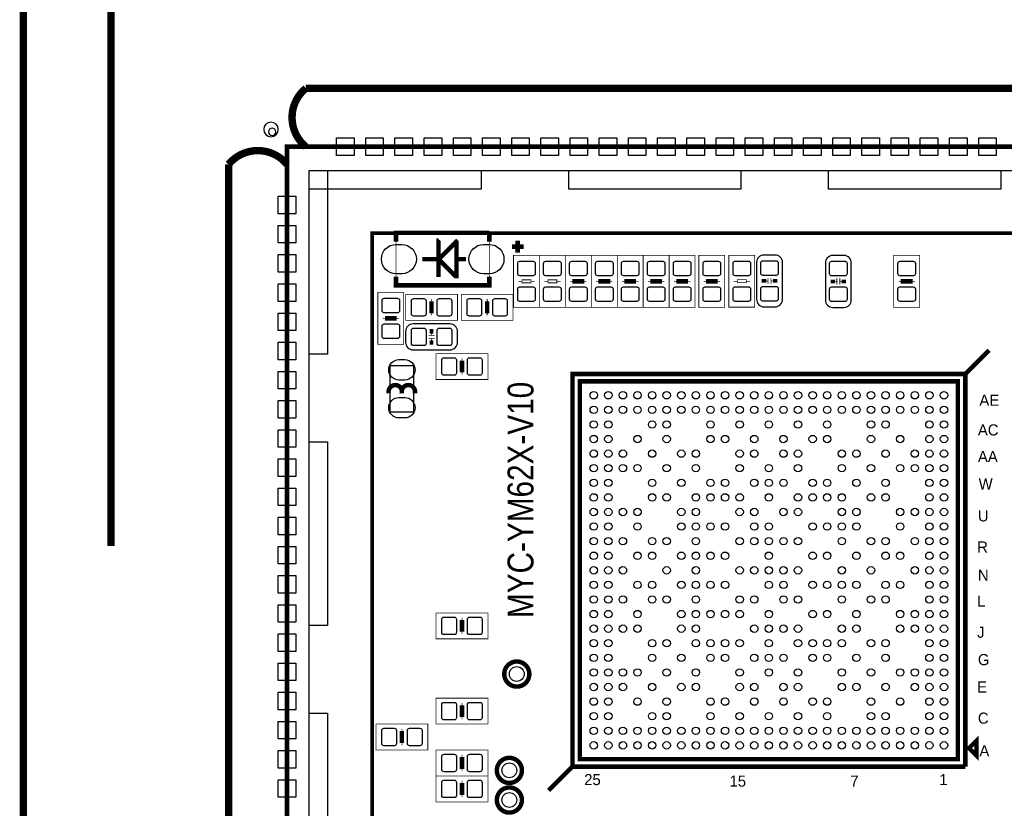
# Model space of a CAD drawing. Extents: x -9 to 199, y -9 to 108.
# Tile 3 of 7: x -9 to 25, y 22 to 49. Entities that reach past the tile are written whole.
import ezdxf
from ezdxf.enums import TextEntityAlignment as Align

# ---------------------------------------------------------------- set-up
doc = ezdxf.new("R2010")
doc.units = 0
for name, color, linetype in [('BG_OUTLINE', 7, 'CONTINUOUS'), ('BG_SILKSCREEN_TOP', 7, 'CONTINUOUS'), ('PG_ASSEMBLY_TOP', 96, 'CONTINUOUS'), ('PG_SILKSCREEN_TOP', 254, 'CONTINUOUS'), ('PIN_TOP', 100, 'CONTINUOUS')]:
    doc.layers.add(name, color=color, linetype=linetype)

msp = doc.modelspace()

# ---------------------------------------------------------------- linework, layer by layer
at = {"layer": 'BG_OUTLINE', "const_width": 0.254}
msp.add_lwpolyline([(-9.031986, -4.99999), (-9.031986, 103.78948)], dxfattribs=at)
for points in [[(42.395902, 47.002192), (0.644906, 47.002192, 0.471577), (0.644906, 45.000164)], [(-2.002028, 0.644906), (-2.002028, 44.395898, -0.471577), (0, 44.395898)]]:
    msp.add_lwpolyline(points, format="xyb", dxfattribs=at)
at = {"layer": 'BG_OUTLINE'}
for points in [[(-0.299466, 45.592492, 1), (-0.799338, 45.592492)], [(-0.799338, 45.592492, 1), (-0.299466, 45.592492)], [(-0.381, 45.508164, 1), (-0.635, 45.508164)], [(-0.635, 45.508164, 1), (-0.381, 45.508164)]]:
    msp.add_lwpolyline(points, format="xyb", dxfattribs=at)
msp.add_lwpolyline([(0, 45.000164), (0, 0), (43.000168, 0), (43.000168, 45.000164)], close=True, dxfattribs=at)
at = {"layer": 'BG_SILKSCREEN_TOP', "const_width": 0.254}
msp.add_lwpolyline([(-6.02869, 31.317692), (-6.02869, 66.646298)], dxfattribs=at)
at = {"layer": 'PG_ASSEMBLY_TOP'}
for points in [[(43.000168, 0), (43.000168, 45.000164), (0, 45.000164), (0, 0), (43.000168, 0)], [(0.754888, 0.6858), (0.754888, 44.18584), (42.254932, 44.18584), (42.254932, 0.6858), (0.754888, 0.6858)], [(3.53695, 35.9029), (3.53695, 37.5031), (4.33705, 37.5031), (4.33705, 35.9029), (3.53695, 35.9029)]]:
    msp.add_lwpolyline(points, dxfattribs=at)
for points, const_width in [([(6.933946, 40.248078), (6.933946, 42.047922), (3.734054, 42.047922), (3.734054, 40.248078), (6.933946, 40.248078)], 0.0254), ([(7.907782, 41.782238), (7.907782, 41.382442)], 0.1524), ([(8.10768, 41.58234), (7.70763, 41.58234)], 0.1524), ([(7.7597, 39.497), (8.6487, 39.497), (8.6487, 41.275), (7.7597, 41.275), (7.7597, 39.497)], 0.0254), ([(8.6487, 39.497), (9.5377, 39.497), (9.5377, 41.275), (8.6487, 41.275), (8.6487, 39.497)], 0.0254), ([(9.5377, 39.497), (10.4267, 39.497), (10.4267, 41.275), (9.5377, 41.275), (9.5377, 39.497)], 0.0254), ([(10.4267, 39.497), (11.3157, 39.497), (11.3157, 41.275), (10.4267, 41.275), (10.4267, 39.497)], 0.0254), ([(11.3157, 39.497), (12.2047, 39.497), (12.2047, 41.275), (11.3157, 41.275), (11.3157, 39.497)], 0.0254), ([(12.2047, 39.497), (13.0937, 39.497), (13.0937, 41.275), (12.2047, 41.275), (12.2047, 39.497)], 0.0254), ([(13.0937, 39.497), (13.9827, 39.497), (13.9827, 41.275), (13.0937, 41.275), (13.0937, 39.497)], 0.0254), ([(14.1097, 39.497), (14.9987, 39.497), (14.9987, 41.275), (14.1097, 41.275), (14.1097, 39.497)], 0.0254), ([(15.137892, 39.499286), (16.026892, 39.499286), (16.026892, 41.277286), (15.137892, 41.277286), (15.137892, 39.499286)], 0.0254), ([(20.7899, 39.497), (21.6789, 39.497), (21.6789, 41.275), (20.7899, 41.275), (20.7899, 39.497)], 0.0254), ([(16.481552, 40.297354), (16.481552, 40.500554)], 0.0254), ([(16.583152, 40.297354), (16.583152, 40.500554)], 0.0254), ([(18.840196, 40.28186), (18.840196, 40.48506)], 0.0254), ([(18.941796, 40.28186), (18.941796, 40.48506)], 0.0254), ([(7.9248, 40.386), (8.0518, 40.386)], 0.0254), ([(8.0518, 40.3352), (8.3566, 40.3352), (8.3566, 40.4368), (8.0518, 40.4368), (8.0518, 40.3352)], 0.0254), ([(8.4836, 40.386), (8.3566, 40.386)], 0.0254), ([(8.8138, 40.386), (8.9408, 40.386)], 0.0254), ([(8.9408, 40.3352), (9.2456, 40.3352), (9.2456, 40.4368), (8.9408, 40.4368), (8.9408, 40.3352)], 0.0254), ([(9.3726, 40.386), (9.2456, 40.386)], 0.0254), ([(9.7028, 40.386), (9.8298, 40.386)], 0.0254), ([(9.8298, 40.3352), (10.1346, 40.3352), (10.1346, 40.4368), (9.8298, 40.4368), (9.8298, 40.3352)], 0.0254), ([(10.2616, 40.386), (10.1346, 40.386)], 0.0254), ([(10.5918, 40.386), (10.7188, 40.386)], 0.0254), ([(10.7188, 40.3352), (11.0236, 40.3352), (11.0236, 40.4368), (10.7188, 40.4368), (10.7188, 40.3352)], 0.0254), ([(11.1506, 40.386), (11.0236, 40.386)], 0.0254), ([(11.4808, 40.386), (11.6078, 40.386)], 0.0254), ([(11.6078, 40.3352), (11.9126, 40.3352), (11.9126, 40.4368), (11.6078, 40.4368), (11.6078, 40.3352)], 0.0254), ([(12.0396, 40.386), (11.9126, 40.386)], 0.0254), ([(12.3698, 40.386), (12.4968, 40.386)], 0.0254), ([(12.4968, 40.3352), (12.8016, 40.3352), (12.8016, 40.4368), (12.4968, 40.4368), (12.4968, 40.3352)], 0.0254), ([(12.9286, 40.386), (12.8016, 40.386)], 0.0254), ([(13.2588, 40.386), (13.3858, 40.386)], 0.0254), ([(13.3858, 40.3352), (13.6906, 40.3352), (13.6906, 40.4368), (13.3858, 40.4368), (13.3858, 40.3352)], 0.0254), ([(13.8176, 40.386), (13.6906, 40.386)], 0.0254), ([(14.2748, 40.386), (14.4018, 40.386)], 0.0254), ([(14.4018, 40.3352), (14.7066, 40.3352), (14.7066, 40.4368), (14.4018, 40.4368), (14.4018, 40.3352)], 0.0254), ([(14.8336, 40.386), (14.7066, 40.386)], 0.0254), ([(15.302992, 40.388286), (15.429992, 40.388286)], 0.0254), ([(15.429992, 40.337486), (15.734792, 40.337486), (15.734792, 40.439086), (15.429992, 40.439086), (15.429992, 40.337486)], 0.0254), ([(15.861792, 40.388286), (15.734792, 40.388286)], 0.0254), ([(16.354552, 40.398954), (16.481552, 40.398954)], 0.0254), ([(16.583152, 40.398954), (16.710152, 40.398954)], 0.0254), ([(18.713196, 40.38346), (18.840196, 40.38346)], 0.0254), ([(18.941796, 40.38346), (19.068796, 40.38346)], 0.0254), ([(20.955, 40.386), (21.082, 40.386)], 0.0254), ([(21.082, 40.3352), (21.3868, 40.3352), (21.3868, 40.4368), (21.082, 40.4368), (21.082, 40.3352)], 0.0254), ([(21.5138, 40.386), (21.3868, 40.386)], 0.0254), ([(4.0005, 40.005), (3.1115, 40.005), (3.1115, 38.227), (4.0005, 38.227), (4.0005, 40.005)], 0.0254), ([(5.842, 39.0525), (5.842, 39.9415), (4.064, 39.9415), (4.064, 39.0525), (5.842, 39.0525)], 0.0254), ([(5.969, 39.9415), (5.969, 39.0525), (7.747, 39.0525), (7.747, 39.9415), (5.969, 39.9415)], 0.0254), ([(5.0038, 39.3446), (5.0038, 39.6494), (4.9022, 39.6494), (4.9022, 39.3446), (5.0038, 39.3446)], 0.0254), ([(4.953, 39.7764), (4.953, 39.6494)], 0.0254), ([(6.8072, 39.6494), (6.8072, 39.3446), (6.9088, 39.3446), (6.9088, 39.6494), (6.8072, 39.6494)], 0.0254), ([(6.858, 39.7764), (6.858, 39.6494)], 0.0254), ([(3.7084, 39.1668), (3.4036, 39.1668), (3.4036, 39.0652), (3.7084, 39.0652), (3.7084, 39.1668)], 0.0254), ([(4.953, 39.2176), (4.953, 39.3446)], 0.0254), ([(6.858, 39.2176), (6.858, 39.3446)], 0.0254), ([(3.2766, 39.116), (3.4036, 39.116)], 0.0254), ([(3.8354, 39.116), (3.7084, 39.116)], 0.0254), ([(5.0546, 38.5318), (4.8514, 38.5318)], 0.0254), ([(4.953, 38.5318), (4.953, 38.6588)], 0.0254), ([(5.0546, 38.4302), (4.8514, 38.4302)], 0.0254), ([(4.953, 38.3032), (4.953, 38.4302)], 0.0254), ([(6.8834, 37.0205), (6.8834, 37.9095), (5.1054, 37.9095), (5.1054, 37.0205), (6.8834, 37.0205)], 0.0254), ([(6.0452, 37.3126), (6.0452, 37.6174), (5.9436, 37.6174), (5.9436, 37.3126), (6.0452, 37.3126)], 0.0254), ([(5.9944, 37.7444), (5.9944, 37.6174)], 0.0254), ([(5.9944, 37.1856), (5.9944, 37.3126)], 0.0254), ([(22.987, 36.957), (10.033, 36.957), (10.033, 24.003), (22.987, 24.003), (22.987, 36.957)], 0.1524), ([(6.8834, 28.1305), (6.8834, 29.0195), (5.1054, 29.0195), (5.1054, 28.1305), (6.8834, 28.1305)], 0.0254), ([(6.0452, 28.4226), (6.0452, 28.7274), (5.9436, 28.7274), (5.9436, 28.4226), (6.0452, 28.4226)], 0.0254), ([(5.9944, 28.8544), (5.9944, 28.7274)], 0.0254), ([(5.9944, 28.2956), (5.9944, 28.4226)], 0.0254), ([(6.8834, 25.2095), (6.8834, 26.0985), (5.1054, 26.0985), (5.1054, 25.2095), (6.8834, 25.2095)], 0.0254), ([(6.0452, 25.5016), (6.0452, 25.8064), (5.9436, 25.8064), (5.9436, 25.5016), (6.0452, 25.5016)], 0.0254), ([(5.9944, 25.9334), (5.9944, 25.8064)], 0.0254), ([(5.9944, 25.3746), (5.9944, 25.5016)], 0.0254), ([(4.826, 24.3205), (4.826, 25.2095), (3.048, 25.2095), (3.048, 24.3205), (4.826, 24.3205)], 0.0254), ([(3.937, 25.0444), (3.937, 24.9174)], 0.0254), ([(3.9878, 24.6126), (3.9878, 24.9174), (3.8862, 24.9174), (3.8862, 24.6126), (3.9878, 24.6126)], 0.0254), ([(23.622, 24.638), (23.368, 24.384)], 0.1524), ([(23.622, 24.13), (23.622, 24.638)], 0.1524), ([(3.937, 24.4856), (3.937, 24.6126)], 0.0254), ([(6.8834, 23.4315), (6.8834, 24.3205), (5.1054, 24.3205), (5.1054, 23.4315), (6.8834, 23.4315)], 0.0254), ([(23.368, 24.384), (23.622, 24.13)], 0.1524), ([(6.0452, 23.7236), (6.0452, 24.0284), (5.9436, 24.0284), (5.9436, 23.7236), (6.0452, 23.7236)], 0.0254), ([(5.9944, 24.1554), (5.9944, 24.0284)], 0.0254), ([(5.9944, 23.5966), (5.9944, 23.7236)], 0.0254), ([(5.1054, 23.4315), (5.1054, 22.5425), (6.8834, 22.5425), (6.8834, 23.4315), (5.1054, 23.4315)], 0.0254), ([(5.9944, 23.2664), (5.9944, 23.1394)], 0.0254), ([(5.9436, 23.1394), (5.9436, 22.8346), (6.0452, 22.8346), (6.0452, 23.1394), (5.9436, 23.1394)], 0.0254), ([(5.9944, 22.7076), (5.9944, 22.8346)], 0.0254)]:
    msp.add_lwpolyline(points, dxfattribs=dict(at, const_width=const_width))
for points in [[(16.341852, 39.509954), (16.722852, 39.509954, 0.414214), (16.976852, 39.763954), (16.976852, 41.033954, 0.414214), (16.722852, 41.287954), (16.341852, 41.287954, 0.414214), (16.087852, 41.033954), (16.087852, 39.763954, 0.414214), (16.341852, 39.509954)], [(18.700496, 39.49446), (19.081496, 39.49446, 0.414214), (19.335496, 39.74846), (19.335496, 41.01846, 0.414214), (19.081496, 41.27246), (18.700496, 41.27246, 0.414214), (18.446496, 41.01846), (18.446496, 39.74846, 0.414214), (18.700496, 39.49446)], [(5.842, 38.2905), (5.842, 38.6715, 0.414214), (5.588, 38.9255), (4.318, 38.9255, 0.414214), (4.064, 38.6715), (4.064, 38.2905, 0.414214), (4.318, 38.0365), (5.588, 38.0365, 0.414214), (5.842, 38.2905)]]:
    msp.add_lwpolyline(points, format="xyb", dxfattribs=at)
at = {"layer": 'PG_ASSEMBLY_TOP', "const_width": 0.0254}
for points in [[(8.123936, 26.924, 1), (7.624064, 26.924, 1), (8.123936, 26.924)], [(7.869936, 23.622, 1), (7.370064, 23.622, 1), (7.869936, 23.622)], [(7.869936, 22.606, 1), (7.370064, 22.606, 1), (7.869936, 22.606)]]:
    msp.add_lwpolyline(points, format="xyb", dxfattribs=at)
at = {"layer": 'PG_SILKSCREEN_TOP'}
for points, const_width in [([(43.000168, 0), (43.000168, 45.000164), (0, 45.000164), (0, 0), (43.000168, 0)], 0.1524), ([(0, 43.603164), (0, 0), (43.000168, 0), (43.000168, 45.000164), (0, 45.000164), (0, 43.603164)], 0.1524), ([(2.921, 40.132), (2.921, 42.037), (40.132, 42.037), (40.132, 2.921), (2.921, 2.921), (2.921, 40.132)], 0.127), ([(3.734054, 41.747948), (3.734054, 42.047922), (6.933946, 42.047922)], 0.1524), ([(5.194046, 40.537892), (5.194046, 41.818052), (5.203952, 41.827958)], 0.1524), ([(5.8039, 40.567864), (5.8039, 41.728136), (5.793994, 41.738042), (5.224018, 41.168066), (5.224018, 41.107868), (5.764022, 40.567864), (5.8039, 40.567864)], 0.1524), ([(6.933946, 42.047922), (6.933946, 41.747948)], 0.1524), ([(7.905242, 41.369742), (7.905242, 41.769538)], 0.1524), ([(8.10514, 41.56964), (7.70509, 41.56964)], 0.1524), ([(5.233924, 41.148), (4.633976, 41.148)], 0.1524), ([(6.1341, 41.148), (5.864098, 41.148)], 0.1524), ([(6.933946, 40.548052), (6.933946, 40.248078), (3.734054, 40.248078), (3.734054, 40.548052)], 0.1524), ([(16.341852, 40.462454), (16.341852, 40.335454)], 0.1524), ([(16.722852, 40.335454), (16.722852, 40.462454)], 0.1524), ([(18.700496, 40.44696), (18.700496, 40.31996)], 0.1524), ([(19.081496, 40.31996), (19.081496, 40.44696)], 0.1524), ([(10.1854, 40.386), (9.779, 40.386)], 0.1524), ([(11.0744, 40.386), (10.668, 40.386)], 0.1524), ([(11.9634, 40.386), (11.557, 40.386)], 0.1524), ([(12.8524, 40.386), (12.446, 40.386)], 0.1524), ([(13.7414, 40.386), (13.335, 40.386)], 0.1524), ([(14.7574, 40.386), (14.351, 40.386)], 0.1524), ([(21.4376, 40.386), (21.0312, 40.386)], 0.1524), ([(4.953, 39.7002), (4.953, 39.2938)], 0.1524), ([(6.858, 39.2938), (6.858, 39.7002)], 0.1524), ([(3.3528, 39.116), (3.7592, 39.116)], 0.1524), ([(5.0165, 38.6715), (4.8895, 38.6715)], 0.1524), ([(4.8895, 38.2905), (5.0165, 38.2905)], 0.1524), ([(8.9662, 22.9362), (9.779, 23.749), (9.779, 37.211), (23.241, 37.211), (24.0538, 38.0238)], 0.1524), ([(24.0538, 38.0238), (23.241, 37.211), (23.241, 23.749)], 0.1524), ([(5.9944, 37.6682), (5.9944, 37.2618)], 0.1524), ([(5.9944, 28.7782), (5.9944, 28.3718)], 0.1524), ([(5.9944, 25.8572), (5.9944, 25.4508)], 0.1524), ([(3.937, 24.9682), (3.937, 24.5618)], 0.1524), ([(23.368, 24.384), (23.622, 24.13), (23.622, 24.638), (23.368, 24.384)], 0.1524), ([(5.9944, 24.0792), (5.9944, 23.6728)], 0.1524), ([(23.241, 23.749), (9.779, 23.749), (8.9662, 22.9362)], 0.1524), ([(5.9944, 22.7838), (5.9944, 23.1902)], 0.1524)]:
    msp.add_lwpolyline(points, dxfattribs=dict(at, const_width=const_width))
at = {"layer": 'PG_SILKSCREEN_TOP', "const_width": 0.1524}
for points in [[(3.937, 36.54806), (3.937, 36.602924, 1.116858), (3.486912, 36.552886)], [(4.387088, 36.54806), (4.387088, 36.602924, 1.11689), (3.937, 36.552886)], [(8.304022, 26.924, 1), (7.443978, 26.924, 1), (8.304022, 26.924)], [(8.050022, 23.622, 1), (7.189978, 23.622, 1), (8.050022, 23.622)], [(8.050022, 22.606, 1), (7.189978, 22.606, 1), (8.050022, 22.606)]]:
    msp.add_lwpolyline(points, format="xyb", dxfattribs=at)
at = {"layer": 'PIN_TOP'}
for points in [[(1.700022, 45.300138), (2.29997, 45.300138), (2.29997, 44.70019), (1.700022, 44.70019)], [(2.70002, 45.300138), (3.299968, 45.300138), (3.299968, 44.70019), (2.70002, 44.70019)], [(3.700018, 45.300138), (4.299966, 45.300138), (4.299966, 44.70019), (3.700018, 44.70019)], [(4.700016, 45.300138), (5.299964, 45.300138), (5.299964, 44.70019), (4.700016, 44.70019)], [(5.700014, 45.300138), (6.299962, 45.300138), (6.299962, 44.70019), (5.700014, 44.70019)], [(6.700012, 45.300138), (7.29996, 45.300138), (7.29996, 44.70019), (6.700012, 44.70019)], [(7.70001, 45.300138), (8.299958, 45.300138), (8.299958, 44.70019), (7.70001, 44.70019)], [(8.700008, 45.300138), (9.299956, 45.300138), (9.299956, 44.70019), (8.700008, 44.70019)], [(9.700006, 45.300138), (10.299954, 45.300138), (10.299954, 44.70019), (9.700006, 44.70019)], [(10.700004, 45.300138), (11.299952, 45.300138), (11.299952, 44.70019), (10.700004, 44.70019)], [(11.700002, 45.300138), (12.29995, 45.300138), (12.29995, 44.70019), (11.700002, 44.70019)], [(12.7, 45.300138), (13.299948, 45.300138), (13.299948, 44.70019), (12.7, 44.70019)], [(13.699998, 45.300138), (14.299946, 45.300138), (14.299946, 44.70019), (13.699998, 44.70019)], [(14.699996, 45.300138), (15.299944, 45.300138), (15.299944, 44.70019), (14.699996, 44.70019)], [(15.699994, 45.300138), (16.299942, 45.300138), (16.299942, 44.70019), (15.699994, 44.70019)], [(16.699992, 45.300138), (17.29994, 45.300138), (17.29994, 44.70019), (16.699992, 44.70019)], [(17.69999, 45.300138), (18.299938, 45.300138), (18.299938, 44.70019), (17.69999, 44.70019)], [(18.699988, 45.300138), (19.299936, 45.300138), (19.299936, 44.70019), (18.699988, 44.70019)], [(19.699986, 45.300138), (20.299934, 45.300138), (20.299934, 44.70019), (19.699986, 44.70019)], [(20.699984, 45.300138), (21.299932, 45.300138), (21.299932, 44.70019), (20.699984, 44.70019)], [(21.700236, 45.300138), (22.300184, 45.300138), (22.300184, 44.70019), (21.700236, 44.70019)], [(22.700234, 45.300138), (23.300182, 45.300138), (23.300182, 44.70019), (22.700234, 44.70019)], [(23.700232, 45.300138), (24.30018, 45.300138), (24.30018, 44.70019), (23.700232, 44.70019)], [(0.754888, 37.885878), (0.754888, 44.18584), (1.389888, 44.18584), (1.389888, 37.885878)], [(0.754888, 43.55084), (0.754888, 44.18584), (6.6548, 44.18584), (6.6548, 43.55084)], [(9.655048, 43.55084), (9.655048, 44.18584), (15.55496, 44.18584), (15.55496, 43.55084)], [(18.554954, 43.55084), (18.554954, 44.18584), (24.454866, 44.18584), (24.454866, 43.55084)], [(0.299974, 43.300142), (0.299974, 42.700194), (-0.299974, 42.700194), (-0.299974, 43.300142)], [(0.299974, 42.300144), (0.299974, 41.700196), (-0.299974, 41.700196), (-0.299974, 42.300144)], [(0.299974, 41.300146), (0.299974, 40.700198), (-0.299974, 40.700198), (-0.299974, 41.300146)], [(0.299974, 40.300148), (0.299974, 39.7002), (-0.299974, 39.7002), (-0.299974, 40.300148)], [(0.299974, 39.30015), (0.299974, 38.700202), (-0.299974, 38.700202), (-0.299974, 39.30015)], [(0.299974, 38.300152), (0.299974, 37.700204), (-0.299974, 37.700204), (-0.299974, 38.300152)], [(0.299974, 37.300154), (0.299974, 36.700206), (-0.299974, 36.700206), (-0.299974, 37.300154)], [(0.299974, 36.300156), (0.299974, 35.700208), (-0.299974, 35.700208), (-0.299974, 36.300156)], [(0.299974, 35.300158), (0.299974, 34.70021), (-0.299974, 34.70021), (-0.299974, 35.300158)], [(0.754888, 28.585922), (0.754888, 34.885884), (1.389888, 34.885884), (1.389888, 28.585922)], [(0.299974, 34.30016), (0.299974, 33.700212), (-0.299974, 33.700212), (-0.299974, 34.30016)], [(0.299974, 33.300162), (0.299974, 32.700214), (-0.299974, 32.700214), (-0.299974, 33.300162)], [(0.299974, 32.300164), (0.299974, 31.700216), (-0.299974, 31.700216), (-0.299974, 32.300164)], [(0.299974, 31.300166), (0.299974, 30.700218), (-0.299974, 30.700218), (-0.299974, 31.300166)], [(0.299974, 30.300168), (0.299974, 29.70022), (-0.299974, 29.70022), (-0.299974, 30.300168)], [(0.299974, 29.30017), (0.299974, 28.700222), (-0.299974, 28.700222), (-0.299974, 29.30017)], [(0.299974, 28.300172), (0.299974, 27.700224), (-0.299974, 27.700224), (-0.299974, 28.300172)], [(0.299974, 27.300174), (0.299974, 26.700226), (-0.299974, 26.700226), (-0.299974, 27.300174)], [(0.299974, 26.300176), (0.299974, 25.700228), (-0.299974, 25.700228), (-0.299974, 26.300176)], [(0.754888, 19.285966), (0.754888, 25.585928), (1.389888, 25.585928), (1.389888, 19.285966)], [(0.299974, 25.300178), (0.299974, 24.70023), (-0.299974, 24.70023), (-0.299974, 25.300178)], [(0.299974, 24.30018), (0.299974, 23.700232), (-0.299974, 23.700232), (-0.299974, 24.30018)], [(0.299974, 23.300182), (0.299974, 22.700234), (-0.299974, 22.700234), (-0.299974, 23.300182)]]:
    msp.add_lwpolyline(points, close=True, dxfattribs=at)
for points in [[(3.933825, 40.648001), (3.733927, 40.648001, -1), (3.733927, 41.647999), (3.933825, 41.647999, -1)], [(6.934073, 40.648001), (6.734175, 40.648001, -1), (6.734175, 41.647999), (6.934073, 41.647999, -1)], [(8.504174, 41.000934), (8.504174, 40.650922, -0.415686), (8.429244, 40.575992), (7.979156, 40.575992, -0.415686), (7.904226, 40.650922), (7.904226, 41.000934, -0.415686), (7.979156, 41.075864), (8.429244, 41.075864, -0.415686)], [(9.393174, 41.000934), (9.393174, 40.650922, -0.415686), (9.318244, 40.575992), (8.868156, 40.575992, -0.415686), (8.793226, 40.650922), (8.793226, 41.000934, -0.415686), (8.868156, 41.075864), (9.318244, 41.075864, -0.415686)], [(10.282174, 41.000934), (10.282174, 40.650922, -0.415686), (10.207244, 40.575992), (9.757156, 40.575992, -0.415686), (9.682226, 40.650922), (9.682226, 41.000934, -0.415686), (9.757156, 41.075864), (10.207244, 41.075864, -0.415686)], [(11.171174, 41.000934), (11.171174, 40.650922, -0.415686), (11.096244, 40.575992), (10.646156, 40.575992, -0.415686), (10.571226, 40.650922), (10.571226, 41.000934, -0.415686), (10.646156, 41.075864), (11.096244, 41.075864, -0.415686)], [(12.060174, 41.000934), (12.060174, 40.650922, -0.415686), (11.985244, 40.575992), (11.535156, 40.575992, -0.415686), (11.460226, 40.650922), (11.460226, 41.000934, -0.415686), (11.535156, 41.075864), (11.985244, 41.075864, -0.415686)], [(12.949174, 41.000934), (12.949174, 40.650922, -0.415686), (12.874244, 40.575992), (12.424156, 40.575992, -0.415686), (12.349226, 40.650922), (12.349226, 41.000934, -0.415686), (12.424156, 41.075864), (12.874244, 41.075864, -0.415686)], [(13.838174, 41.000934), (13.838174, 40.650922, -0.415686), (13.763244, 40.575992), (13.313156, 40.575992, -0.415686), (13.238226, 40.650922), (13.238226, 41.000934, -0.415686), (13.313156, 41.075864), (13.763244, 41.075864, -0.415686)], [(14.854174, 41.000934), (14.854174, 40.650922, -0.415686), (14.779244, 40.575992), (14.329156, 40.575992, -0.415686), (14.254226, 40.650922), (14.254226, 41.000934, -0.415686), (14.329156, 41.075864), (14.779244, 41.075864, -0.415686)], [(15.882366, 41.00322), (15.882366, 40.653208, -0.415686), (15.807436, 40.578278), (15.357348, 40.578278, -0.415686), (15.282418, 40.653208), (15.282418, 41.00322, -0.415686), (15.357348, 41.07815), (15.807436, 41.07815, -0.415686)], [(16.832326, 41.013888), (16.832326, 40.663876, -0.415686), (16.757396, 40.588946), (16.307308, 40.588946, -0.415686), (16.232378, 40.663876), (16.232378, 41.013888, -0.415686), (16.307308, 41.088818), (16.757396, 41.088818, -0.415686)], [(19.19097, 40.998394), (19.19097, 40.648382, -0.415686), (19.11604, 40.573452), (18.665952, 40.573452, -0.415686), (18.591022, 40.648382), (18.591022, 40.998394, -0.415686), (18.665952, 41.073324), (19.11604, 41.073324, -0.415686)], [(21.534374, 41.000934), (21.534374, 40.650922, -0.415686), (21.459444, 40.575992), (21.009356, 40.575992, -0.415686), (20.934426, 40.650922), (20.934426, 41.000934, -0.415686), (21.009356, 41.075864), (21.459444, 41.075864, -0.415686)], [(8.504174, 40.121078), (8.504174, 39.771066, -0.415686), (8.429244, 39.696136), (7.979156, 39.696136, -0.415686), (7.904226, 39.771066), (7.904226, 40.121078, -0.415686), (7.979156, 40.196008), (8.429244, 40.196008, -0.415686)], [(9.393174, 40.121078), (9.393174, 39.771066, -0.415686), (9.318244, 39.696136), (8.868156, 39.696136, -0.415686), (8.793226, 39.771066), (8.793226, 40.121078, -0.415686), (8.868156, 40.196008), (9.318244, 40.196008, -0.415686)], [(10.282174, 40.121078), (10.282174, 39.771066, -0.415686), (10.207244, 39.696136), (9.757156, 39.696136, -0.415686), (9.682226, 39.771066), (9.682226, 40.121078, -0.415686), (9.757156, 40.196008), (10.207244, 40.196008, -0.415686)], [(11.171174, 40.121078), (11.171174, 39.771066, -0.415686), (11.096244, 39.696136), (10.646156, 39.696136, -0.415686), (10.571226, 39.771066), (10.571226, 40.121078, -0.415686), (10.646156, 40.196008), (11.096244, 40.196008, -0.415686)], [(12.060174, 40.121078), (12.060174, 39.771066, -0.415686), (11.985244, 39.696136), (11.535156, 39.696136, -0.415686), (11.460226, 39.771066), (11.460226, 40.121078, -0.415686), (11.535156, 40.196008), (11.985244, 40.196008, -0.415686)], [(12.949174, 40.121078), (12.949174, 39.771066, -0.415686), (12.874244, 39.696136), (12.424156, 39.696136, -0.415686), (12.349226, 39.771066), (12.349226, 40.121078, -0.415686), (12.424156, 40.196008), (12.874244, 40.196008, -0.415686)], [(13.838174, 40.121078), (13.838174, 39.771066, -0.415686), (13.763244, 39.696136), (13.313156, 39.696136, -0.415686), (13.238226, 39.771066), (13.238226, 40.121078, -0.415686), (13.313156, 40.196008), (13.763244, 40.196008, -0.415686)], [(14.854174, 40.121078), (14.854174, 39.771066, -0.415686), (14.779244, 39.696136), (14.329156, 39.696136, -0.415686), (14.254226, 39.771066), (14.254226, 40.121078, -0.415686), (14.329156, 40.196008), (14.779244, 40.196008, -0.415686)], [(15.882366, 40.123364), (15.882366, 39.773352, -0.415686), (15.807436, 39.698422), (15.357348, 39.698422, -0.415686), (15.282418, 39.773352), (15.282418, 40.123364, -0.415686), (15.357348, 40.198294), (15.807436, 40.198294, -0.415686)], [(16.832326, 40.134032), (16.832326, 39.78402, -0.415686), (16.757396, 39.70909), (16.307308, 39.70909, -0.415686), (16.232378, 39.78402), (16.232378, 40.134032, -0.415686), (16.307308, 40.208962), (16.757396, 40.208962, -0.415686)], [(19.19097, 40.118538), (19.19097, 39.768526, -0.415686), (19.11604, 39.693596), (18.665952, 39.693596, -0.415686), (18.591022, 39.768526), (18.591022, 40.118538, -0.415686), (18.665952, 40.193468), (19.11604, 40.193468, -0.415686)], [(21.534374, 40.121078), (21.534374, 39.771066, -0.415686), (21.459444, 39.696136), (21.009356, 39.696136, -0.415686), (20.934426, 39.771066), (20.934426, 40.121078, -0.415686), (21.009356, 40.196008), (21.459444, 40.196008, -0.415686)], [(3.256026, 39.380922), (3.256026, 39.730934, -0.415686), (3.330956, 39.805864), (3.781044, 39.805864, -0.415686), (3.855974, 39.730934), (3.855974, 39.380922, -0.415686), (3.781044, 39.305992), (3.330956, 39.305992, -0.415686)], [(4.338066, 39.796974), (4.688078, 39.796974, -0.415686), (4.763008, 39.722044), (4.763008, 39.271956, -0.415686), (4.688078, 39.197026), (4.338066, 39.197026, -0.415686), (4.263136, 39.271956), (4.263136, 39.722044, -0.415686)], [(5.217922, 39.796974), (5.567934, 39.796974, -0.415686), (5.642864, 39.722044), (5.642864, 39.271956, -0.415686), (5.567934, 39.197026), (5.217922, 39.197026, -0.415686), (5.142992, 39.271956), (5.142992, 39.722044, -0.415686)], [(6.593078, 39.197026), (6.243066, 39.197026, -0.415686), (6.168136, 39.271956), (6.168136, 39.722044, -0.415686), (6.243066, 39.796974), (6.593078, 39.796974, -0.415686), (6.668008, 39.722044), (6.668008, 39.271956, -0.415686)], [(7.472934, 39.197026), (7.122922, 39.197026, -0.415686), (7.047992, 39.271956), (7.047992, 39.722044, -0.415686), (7.122922, 39.796974), (7.472934, 39.796974, -0.415686), (7.547864, 39.722044), (7.547864, 39.271956, -0.415686)], [(3.256026, 38.501066), (3.256026, 38.851078, -0.415686), (3.330956, 38.926008), (3.781044, 38.926008, -0.415686), (3.855974, 38.851078), (3.855974, 38.501066, -0.415686), (3.781044, 38.426136), (3.330956, 38.426136, -0.415686)], [(4.338066, 38.780974), (4.688078, 38.780974, -0.415686), (4.763008, 38.706044), (4.763008, 38.255956, -0.415686), (4.688078, 38.181026), (4.338066, 38.181026, -0.415686), (4.263136, 38.255956), (4.263136, 38.706044, -0.415686)], [(5.217922, 38.780974), (5.567934, 38.780974, -0.415686), (5.642864, 38.706044), (5.642864, 38.255956, -0.415686), (5.567934, 38.181026), (5.217922, 38.181026, -0.415686), (5.142992, 38.255956), (5.142992, 38.706044, -0.415686)], [(3.837051, 37.702998), (4.036949, 37.702998, -1), (4.036949, 37.002974), (3.837051, 37.002974, -1)], [(5.379466, 37.764974), (5.729478, 37.764974, -0.415686), (5.804408, 37.690044), (5.804408, 37.239956, -0.415686), (5.729478, 37.165026), (5.379466, 37.165026, -0.415686), (5.304536, 37.239956), (5.304536, 37.690044, -0.415686)], [(6.259322, 37.764974), (6.609334, 37.764974, -0.415686), (6.684264, 37.690044), (6.684264, 37.239956, -0.415686), (6.609334, 37.165026), (6.259322, 37.165026, -0.415686), (6.184392, 37.239956), (6.184392, 37.690044, -0.415686)], [(3.837051, 36.403026), (4.036949, 36.403026, -1), (4.036949, 35.703002), (3.837051, 35.703002, -1)], [(5.379466, 28.874974), (5.729478, 28.874974, -0.415686), (5.804408, 28.800044), (5.804408, 28.349956, -0.415686), (5.729478, 28.275026), (5.379466, 28.275026, -0.415686), (5.304536, 28.349956), (5.304536, 28.800044, -0.415686)], [(6.259322, 28.874974), (6.609334, 28.874974, -0.415686), (6.684264, 28.800044), (6.684264, 28.349956, -0.415686), (6.609334, 28.275026), (6.259322, 28.275026, -0.415686), (6.184392, 28.349956), (6.184392, 28.800044, -0.415686)], [(5.379466, 25.953974), (5.729478, 25.953974, -0.415686), (5.804408, 25.879044), (5.804408, 25.428956, -0.415686), (5.729478, 25.354026), (5.379466, 25.354026, -0.415686), (5.304536, 25.428956), (5.304536, 25.879044, -0.415686)], [(6.259322, 25.953974), (6.609334, 25.953974, -0.415686), (6.684264, 25.879044), (6.684264, 25.428956, -0.415686), (6.609334, 25.354026), (6.259322, 25.354026, -0.415686), (6.184392, 25.428956), (6.184392, 25.879044, -0.415686)], [(3.322066, 25.064974), (3.672078, 25.064974, -0.415686), (3.747008, 24.990044), (3.747008, 24.539956, -0.415686), (3.672078, 24.465026), (3.322066, 24.465026, -0.415686), (3.247136, 24.539956), (3.247136, 24.990044, -0.415686)], [(4.201922, 25.064974), (4.551934, 25.064974, -0.415686), (4.626864, 24.990044), (4.626864, 24.539956, -0.415686), (4.551934, 24.465026), (4.201922, 24.465026, -0.415686), (4.126992, 24.539956), (4.126992, 24.990044, -0.415686)], [(5.379466, 24.175974), (5.729478, 24.175974, -0.415686), (5.804408, 24.101044), (5.804408, 23.650956, -0.415686), (5.729478, 23.576026), (5.379466, 23.576026, -0.415686), (5.304536, 23.650956), (5.304536, 24.101044, -0.415686)], [(6.259322, 24.175974), (6.609334, 24.175974, -0.415686), (6.684264, 24.101044), (6.684264, 23.650956, -0.415686), (6.609334, 23.576026), (6.259322, 23.576026, -0.415686), (6.184392, 23.650956), (6.184392, 24.101044, -0.415686)], [(5.729478, 22.687026), (5.379466, 22.687026, -0.415686), (5.304536, 22.761956), (5.304536, 23.212044, -0.415686), (5.379466, 23.286974), (5.729478, 23.286974, -0.415686), (5.804408, 23.212044), (5.804408, 22.761956, -0.415686)], [(6.609334, 22.687026), (6.259322, 22.687026, -0.415686), (6.184392, 22.761956), (6.184392, 23.212044, -0.415686), (6.259322, 23.286974), (6.609334, 23.286974, -0.415686), (6.684264, 23.212044), (6.684264, 22.761956, -0.415686)]]:
    msp.add_lwpolyline(points, format="xyb", close=True, dxfattribs=at)
for centre, radius in [((10.510012, 36.479988), 0.127), ((11.009884, 36.479988), 0.127), ((11.51001, 36.479988), 0.127), ((12.010136, 36.479988), 0.127), ((12.510008, 36.479988), 0.127), ((13.00988, 36.479988), 0.127), ((13.510006, 36.479988), 0.127), ((14.010132, 36.479988), 0.127), ((14.510004, 36.479988), 0.127), ((15.009876, 36.479988), 0.127), ((15.510002, 36.479988), 0.127), ((16.010128, 36.479988), 0.127), ((16.51, 36.479988), 0.127), ((17.009872, 36.479988), 0.127), ((17.509998, 36.479988), 0.127), ((18.010124, 36.479988), 0.127), ((18.509996, 36.479988), 0.127), ((19.009868, 36.479988), 0.127), ((19.509994, 36.479988), 0.127), ((20.01012, 36.479988), 0.127), ((20.509992, 36.479988), 0.127), ((21.009864, 36.479988), 0.127), ((21.50999, 36.479988), 0.127), ((22.010116, 36.479988), 0.127), ((22.509988, 36.479988), 0.127), ((10.510012, 35.980116), 0.127), ((11.009884, 35.980116), 0.127), ((11.51001, 35.980116), 0.127), ((12.010136, 35.980116), 0.127), ((12.510008, 35.980116), 0.127), ((13.00988, 35.980116), 0.127), ((13.510006, 35.980116), 0.127), ((14.010132, 35.980116), 0.127), ((14.510004, 35.980116), 0.127), ((15.009876, 35.980116), 0.127), ((15.510002, 35.980116), 0.127), ((16.010128, 35.980116), 0.127), ((16.51, 35.980116), 0.127), ((17.009872, 35.980116), 0.127), ((17.509998, 35.980116), 0.127), ((18.010124, 35.980116), 0.127), ((18.509996, 35.980116), 0.127), ((19.009868, 35.980116), 0.127), ((19.509994, 35.980116), 0.127), ((20.01012, 35.980116), 0.127), ((20.509992, 35.980116), 0.127), ((21.009864, 35.980116), 0.127), ((21.50999, 35.980116), 0.127), ((22.010116, 35.980116), 0.127), ((22.509988, 35.980116), 0.127), ((10.510012, 35.47999), 0.127), ((11.009884, 35.47999), 0.127), ((12.510008, 35.47999), 0.127), ((13.00988, 35.47999), 0.127), ((14.510004, 35.47999), 0.127), ((15.510002, 35.47999), 0.127), ((16.51, 35.47999), 0.127), ((17.509998, 35.47999), 0.127), ((18.509996, 35.47999), 0.127), ((20.01012, 35.47999), 0.127), ((20.509992, 35.47999), 0.127), ((22.010116, 35.47999), 0.127), ((22.509988, 35.47999), 0.127), ((10.510012, 34.979864), 0.127), ((11.009884, 34.979864), 0.127), ((12.010136, 34.979864), 0.127), ((13.00988, 34.979864), 0.127), ((14.510004, 34.979864), 0.127), ((15.009876, 34.979864), 0.127), ((16.010128, 34.979864), 0.127), ((17.009872, 34.979864), 0.127), ((18.010124, 34.979864), 0.127), ((18.509996, 34.979864), 0.127), ((20.01012, 34.979864), 0.127), ((21.009864, 34.979864), 0.127), ((22.010116, 34.979864), 0.127), ((22.509988, 34.979864), 0.127), ((10.510012, 34.479992), 0.127), ((11.009884, 34.479992), 0.127), ((11.51001, 34.479992), 0.127), ((12.510008, 34.479992), 0.127), ((13.510006, 34.479992), 0.127), ((14.010132, 34.479992), 0.127), ((15.510002, 34.479992), 0.127), ((16.010128, 34.479992), 0.127), ((17.009872, 34.479992), 0.127), ((17.509998, 34.479992), 0.127), ((19.009868, 34.479992), 0.127), ((19.509994, 34.479992), 0.127), ((20.509992, 34.479992), 0.127), ((21.50999, 34.479992), 0.127), ((22.010116, 34.479992), 0.127), ((22.509988, 34.479992), 0.127), ((10.510012, 33.98012), 0.127), ((11.009884, 33.98012), 0.127), ((11.51001, 33.98012), 0.127), ((12.010136, 33.98012), 0.127), ((13.00988, 33.98012), 0.127), ((14.010132, 33.98012), 0.127), ((15.510002, 33.98012), 0.127), ((16.51, 33.98012), 0.127), ((17.509998, 33.98012), 0.127), ((19.009868, 33.98012), 0.127), ((20.01012, 33.98012), 0.127), ((21.009864, 33.98012), 0.127), ((21.50999, 33.98012), 0.127), ((22.010116, 33.98012), 0.127), ((22.509988, 33.98012), 0.127), ((10.510012, 33.479994), 0.127), ((11.009884, 33.479994), 0.127), ((12.510008, 33.479994), 0.127), ((13.510006, 33.479994), 0.127), ((14.510004, 33.479994), 0.127), ((15.009876, 33.479994), 0.127), ((16.010128, 33.479994), 0.127), ((16.51, 33.479994), 0.127), ((17.009872, 33.479994), 0.127), ((18.010124, 33.479994), 0.127), ((18.509996, 33.479994), 0.127), ((19.509994, 33.479994), 0.127), ((20.509992, 33.479994), 0.127), ((22.010116, 33.479994), 0.127), ((22.509988, 33.479994), 0.127), ((10.510012, 32.979868), 0.127), ((11.009884, 32.979868), 0.127), ((12.510008, 32.979868), 0.127), ((13.00988, 32.979868), 0.127), ((14.010132, 32.979868), 0.127), ((14.510004, 32.979868), 0.127), ((15.009876, 32.979868), 0.127), ((15.510002, 32.979868), 0.127), ((16.51, 32.979868), 0.127), ((17.509998, 32.979868), 0.127), ((18.010124, 32.979868), 0.127), ((18.509996, 32.979868), 0.127), ((19.009868, 32.979868), 0.127), ((20.01012, 32.979868), 0.127), ((20.509992, 32.979868), 0.127), ((22.010116, 32.979868), 0.127), ((22.509988, 32.979868), 0.127), ((10.510012, 32.479996), 0.127), ((11.009884, 32.479996), 0.127), ((11.51001, 32.479996), 0.127), ((12.010136, 32.479996), 0.127), ((13.510006, 32.479996), 0.127), ((14.010132, 32.479996), 0.127), ((15.510002, 32.479996), 0.127), ((16.010128, 32.479996), 0.127), ((17.009872, 32.479996), 0.127), ((17.509998, 32.479996), 0.127), ((19.009868, 32.479996), 0.127), ((19.509994, 32.479996), 0.127), ((21.009864, 32.479996), 0.127), ((21.50999, 32.479996), 0.127), ((22.010116, 32.479996), 0.127), ((22.509988, 32.479996), 0.127), ((10.510012, 31.980124), 0.127), ((11.009884, 31.980124), 0.127), ((12.010136, 31.980124), 0.127), ((13.510006, 31.980124), 0.127), ((14.010132, 31.980124), 0.127), ((14.510004, 31.980124), 0.127), ((15.009876, 31.980124), 0.127), ((16.010128, 31.980124), 0.127), ((16.51, 31.980124), 0.127), ((18.010124, 31.980124), 0.127), ((18.509996, 31.980124), 0.127), ((19.009868, 31.980124), 0.127), ((19.509994, 31.980124), 0.127), ((21.009864, 31.980124), 0.127), ((22.010116, 31.980124), 0.127), ((22.509988, 31.980124), 0.127), ((10.510012, 31.479998), 0.127), ((11.009884, 31.479998), 0.127), ((11.51001, 31.479998), 0.127), ((12.510008, 31.479998), 0.127), ((13.00988, 31.479998), 0.127), ((14.010132, 31.479998), 0.127), ((15.510002, 31.479998), 0.127), ((16.010128, 31.479998), 0.127), ((16.51, 31.479998), 0.127), ((17.009872, 31.479998), 0.127), ((17.509998, 31.479998), 0.127), ((19.009868, 31.479998), 0.127), ((20.01012, 31.479998), 0.127), ((20.509992, 31.479998), 0.127), ((21.50999, 31.479998), 0.127), ((22.010116, 31.479998), 0.127), ((22.509988, 31.479998), 0.127), ((10.510012, 30.979872), 0.127), ((11.009884, 30.979872), 0.127), ((12.010136, 30.979872), 0.127), ((12.510008, 30.979872), 0.127), ((13.510006, 30.979872), 0.127), ((14.010132, 30.979872), 0.127), ((14.510004, 30.979872), 0.127), ((15.009876, 30.979872), 0.127), ((16.51, 30.979872), 0.127), ((18.010124, 30.979872), 0.127), ((18.509996, 30.979872), 0.127), ((19.509994, 30.979872), 0.127), ((20.509992, 30.979872), 0.127), ((21.009864, 30.979872), 0.127), ((22.010116, 30.979872), 0.127), ((22.509988, 30.979872), 0.127), ((10.510012, 30.48), 0.127), ((11.009884, 30.48), 0.127), ((11.51001, 30.48), 0.127), ((13.00988, 30.48), 0.127), ((14.010132, 30.48), 0.127), ((15.510002, 30.48), 0.127), ((16.010128, 30.48), 0.127), ((16.51, 30.48), 0.127), ((17.009872, 30.48), 0.127), ((17.509998, 30.48), 0.127), ((19.009868, 30.48), 0.127), ((20.01012, 30.48), 0.127), ((21.50999, 30.48), 0.127), ((22.010116, 30.48), 0.127), ((22.509988, 30.48), 0.127), ((10.510012, 29.980128), 0.127), ((11.009884, 29.980128), 0.127), ((12.010136, 29.980128), 0.127), ((12.510008, 29.980128), 0.127), ((13.510006, 29.980128), 0.127), ((14.010132, 29.980128), 0.127), ((14.510004, 29.980128), 0.127), ((15.009876, 29.980128), 0.127), ((16.51, 29.980128), 0.127), ((17.009872, 29.980128), 0.127), ((18.010124, 29.980128), 0.127), ((18.509996, 29.980128), 0.127), ((19.009868, 29.980128), 0.127), ((19.509994, 29.980128), 0.127), ((20.509992, 29.980128), 0.127), ((21.009864, 29.980128), 0.127), ((22.010116, 29.980128), 0.127), ((22.509988, 29.980128), 0.127), ((10.510012, 29.480002), 0.127), ((11.009884, 29.480002), 0.127), ((11.51001, 29.480002), 0.127), ((12.510008, 29.480002), 0.127), ((13.00988, 29.480002), 0.127), ((14.010132, 29.480002), 0.127), ((15.510002, 29.480002), 0.127), ((16.010128, 29.480002), 0.127), ((17.009872, 29.480002), 0.127), ((17.509998, 29.480002), 0.127), ((19.009868, 29.480002), 0.127), ((20.01012, 29.480002), 0.127), ((20.509992, 29.480002), 0.127), ((22.010116, 29.480002), 0.127), ((22.509988, 29.480002), 0.127), ((10.510012, 28.979876), 0.127), ((11.009884, 28.979876), 0.127), ((12.010136, 28.979876), 0.127), ((13.510006, 28.979876), 0.127), ((14.010132, 28.979876), 0.127), ((14.510004, 28.979876), 0.127), ((15.009876, 28.979876), 0.127), ((15.510002, 28.979876), 0.127), ((16.51, 28.979876), 0.127), ((18.010124, 28.979876), 0.127), ((18.509996, 28.979876), 0.127), ((19.509994, 28.979876), 0.127), ((21.009864, 28.979876), 0.127), ((21.50999, 28.979876), 0.127), ((22.010116, 28.979876), 0.127), ((22.509988, 28.979876), 0.127), ((10.510012, 28.480004), 0.127), ((11.009884, 28.480004), 0.127), ((11.51001, 28.480004), 0.127), ((12.010136, 28.480004), 0.127), ((13.510006, 28.480004), 0.127), ((14.010132, 28.480004), 0.127), ((16.010128, 28.480004), 0.127), ((16.51, 28.480004), 0.127), ((17.009872, 28.480004), 0.127), ((17.509998, 28.480004), 0.127), ((19.009868, 28.480004), 0.127), ((19.509994, 28.480004), 0.127), ((21.009864, 28.480004), 0.127), ((21.50999, 28.480004), 0.127), ((22.010116, 28.480004), 0.127), ((22.509988, 28.480004), 0.127), ((10.510012, 27.980132), 0.127), ((11.009884, 27.980132), 0.127), ((12.510008, 27.980132), 0.127), ((13.00988, 27.980132), 0.127), ((14.010132, 27.980132), 0.127), ((14.510004, 27.980132), 0.127), ((15.009876, 27.980132), 0.127), ((15.510002, 27.980132), 0.127), ((16.51, 27.980132), 0.127), ((17.509998, 27.980132), 0.127), ((18.010124, 27.980132), 0.127), ((18.509996, 27.980132), 0.127), ((19.009868, 27.980132), 0.127), ((20.01012, 27.980132), 0.127), ((20.509992, 27.980132), 0.127), ((22.010116, 27.980132), 0.127), ((22.509988, 27.980132), 0.127), ((10.510012, 27.480006), 0.127), ((11.009884, 27.480006), 0.127), ((12.510008, 27.480006), 0.127), ((13.510006, 27.480006), 0.127), ((14.510004, 27.480006), 0.127), ((15.009876, 27.480006), 0.127), ((16.010128, 27.480006), 0.127), ((16.51, 27.480006), 0.127), ((17.009872, 27.480006), 0.127), ((18.010124, 27.480006), 0.127), ((18.509996, 27.480006), 0.127), ((19.509994, 27.480006), 0.127), ((20.509992, 27.480006), 0.127), ((22.010116, 27.480006), 0.127), ((22.509988, 27.480006), 0.127), ((7.874, 26.924), 0.254), ((10.510012, 26.97988), 0.127), ((11.009884, 26.97988), 0.127), ((11.51001, 26.97988), 0.127), ((12.010136, 26.97988), 0.127), ((13.00988, 26.97988), 0.127), ((14.010132, 26.97988), 0.127), ((15.510002, 26.97988), 0.127), ((16.51, 26.97988), 0.127), ((17.509998, 26.97988), 0.127), ((19.009868, 26.97988), 0.127), ((20.01012, 26.97988), 0.127), ((21.009864, 26.97988), 0.127), ((21.50999, 26.97988), 0.127), ((22.010116, 26.97988), 0.127), ((22.509988, 26.97988), 0.127), ((10.510012, 26.480008), 0.127), ((11.009884, 26.480008), 0.127), ((11.51001, 26.480008), 0.127), ((12.510008, 26.480008), 0.127), ((13.510006, 26.480008), 0.127), ((14.010132, 26.480008), 0.127), ((15.510002, 26.480008), 0.127), ((16.010128, 26.480008), 0.127), ((17.009872, 26.480008), 0.127), ((17.509998, 26.480008), 0.127), ((19.009868, 26.480008), 0.127), ((19.509994, 26.480008), 0.127), ((20.509992, 26.480008), 0.127), ((21.50999, 26.480008), 0.127), ((22.010116, 26.480008), 0.127), ((22.509988, 26.480008), 0.127), ((10.510012, 25.980136), 0.127), ((11.009884, 25.980136), 0.127), ((12.010136, 25.980136), 0.127), ((13.00988, 25.980136), 0.127), ((14.510004, 25.980136), 0.127), ((15.009876, 25.980136), 0.127), ((16.010128, 25.980136), 0.127), ((17.009872, 25.980136), 0.127), ((18.010124, 25.980136), 0.127), ((18.509996, 25.980136), 0.127), ((20.01012, 25.980136), 0.127), ((21.009864, 25.980136), 0.127), ((22.010116, 25.980136), 0.127), ((22.509988, 25.980136), 0.127), ((10.510012, 25.48001), 0.127), ((11.009884, 25.48001), 0.127), ((12.510008, 25.48001), 0.127), ((13.00988, 25.48001), 0.127), ((14.510004, 25.48001), 0.127), ((15.510002, 25.48001), 0.127), ((16.51, 25.48001), 0.127), ((17.509998, 25.48001), 0.127), ((18.509996, 25.48001), 0.127), ((20.01012, 25.48001), 0.127), ((20.509992, 25.48001), 0.127), ((22.010116, 25.48001), 0.127), ((22.509988, 25.48001), 0.127), ((10.510012, 24.979884), 0.127), ((11.009884, 24.979884), 0.127), ((11.51001, 24.979884), 0.127), ((12.010136, 24.979884), 0.127), ((12.510008, 24.979884), 0.127), ((13.00988, 24.979884), 0.127), ((13.510006, 24.979884), 0.127), ((14.010132, 24.979884), 0.127), ((14.510004, 24.979884), 0.127), ((15.009876, 24.979884), 0.127), ((15.510002, 24.979884), 0.127), ((16.010128, 24.979884), 0.127), ((16.51, 24.979884), 0.127), ((17.009872, 24.979884), 0.127), ((17.509998, 24.979884), 0.127), ((18.010124, 24.979884), 0.127), ((18.509996, 24.979884), 0.127), ((19.009868, 24.979884), 0.127), ((19.509994, 24.979884), 0.127), ((20.01012, 24.979884), 0.127), ((20.509992, 24.979884), 0.127), ((21.009864, 24.979884), 0.127), ((21.50999, 24.979884), 0.127), ((22.010116, 24.979884), 0.127), ((22.509988, 24.979884), 0.127), ((10.510012, 24.480012), 0.127), ((11.009884, 24.480012), 0.127), ((11.51001, 24.480012), 0.127), ((12.010136, 24.480012), 0.127), ((12.510008, 24.480012), 0.127), ((13.00988, 24.480012), 0.127), ((13.510006, 24.480012), 0.127), ((14.010132, 24.480012), 0.127), ((14.510004, 24.480012), 0.127), ((15.009876, 24.480012), 0.127), ((15.510002, 24.480012), 0.127), ((16.010128, 24.480012), 0.127), ((16.51, 24.480012), 0.127), ((17.009872, 24.480012), 0.127), ((17.509998, 24.480012), 0.127), ((18.010124, 24.480012), 0.127), ((18.509996, 24.480012), 0.127), ((19.009868, 24.480012), 0.127), ((19.509994, 24.480012), 0.127), ((20.01012, 24.480012), 0.127), ((20.509992, 24.480012), 0.127), ((21.009864, 24.480012), 0.127), ((21.50999, 24.480012), 0.127), ((22.010116, 24.480012), 0.127), ((22.509988, 24.480012), 0.127), ((7.62, 23.622), 0.254), ((7.62, 22.606), 0.254)]:
    msp.add_circle(centre, radius, dxfattribs=at)

# ---------------------------------------------------------------- texts
at = {"layer": 'BG_SILKSCREEN_TOP', "width": 0.857143}
msp.add_text('MYC-YM62X-V10', height=0.889, rotation=90, dxfattribs=at).set_placement((8.4455, 32.893), align=Align.CENTER)
at = {"layer": 'PG_SILKSCREEN_TOP'}
for s, p in [('AE', (23.7236, 36.1188)), ('AC', (23.6728, 35.1028)), ('AA', (23.6728, 34.1884)), ('W', (23.6982, 33.2486)), ('U', (23.6728, 32.1564)), ('R', (23.6474, 31.0896)), ('N', (23.6728, 30.1244)), ('L', (23.6474, 29.2354)), ('J', (23.6474, 28.1686)), ('G', (23.6728, 27.2288)), ('E', (23.6474, 26.289)), ('C', (23.6728, 25.2222)), ('A', (23.7236, 24.1046)), ('25', (10.183622, 23.11527)), ('15', (15.162022, 23.06447)), ('7', (19.302222, 23.06447)), ('1', (22.350222, 23.11527))]:
    msp.add_text(s, height=0.381, dxfattribs=at).set_placement(p)

doc.saveas('drawing.dxf')
